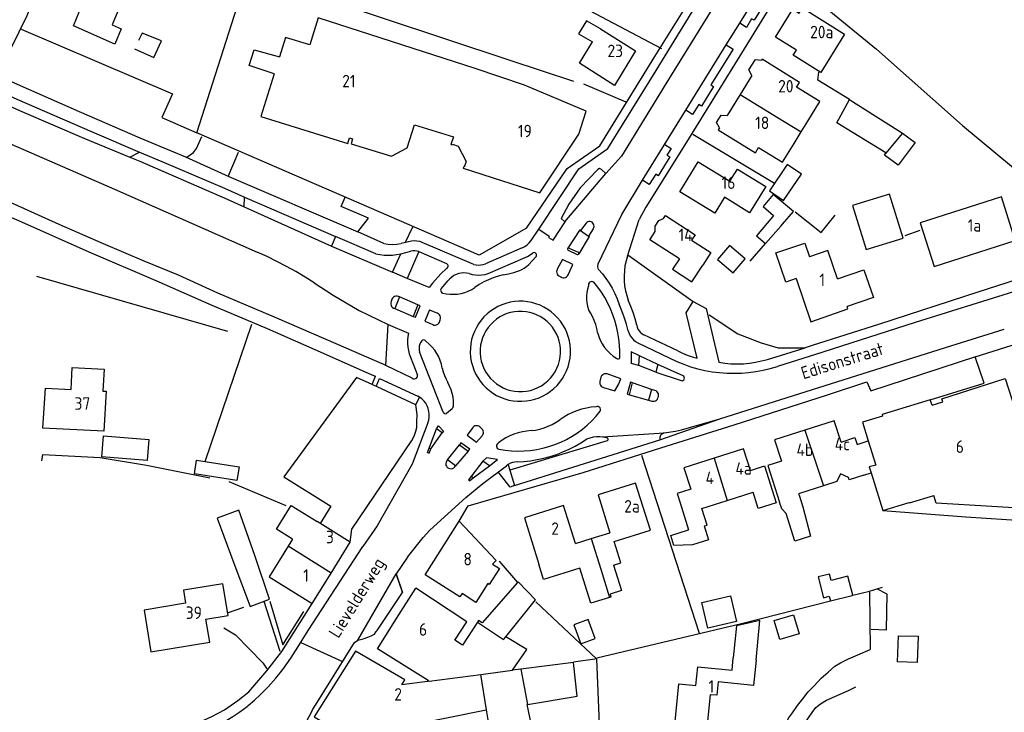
# Model space of a CAD drawing. Header units: metres. Extents: x 233874 to 239264, y 443832 to 448222.
# Tile 106 of 198: x 236492 to 236689, y 444999 to 445137. Entities that reach past the tile are written whole.
import ezdxf

# ---------------------------------------------------------------- set-up
doc = ezdxf.new("R2010")
doc.units = ezdxf.units.M
doc.header["$MEASUREMENT"] = 0
for name, color, linetype in [('BIJGEBOUW', 4, 'Continuous'), ('DAKRAND', 4, 'Continuous'), ('DAKRAND-BYG', 4, 'Continuous'), ('HEG', 253, 'Continuous'), ('HEK', 253, 'Continuous'), ('HOOFDGEBOUW', 4, 'Continuous'), ('HUISNUMMER', 253, 'Continuous'), ('KANTVERH', 253, 'Continuous'), ('MUUR', 253, 'Continuous'), ('OVLIJNOBJ', 253, 'Continuous'), ('RASTER', 253, 'Continuous'), ('STRAATNAAM', 253, 'Continuous'), ('TUSSENMUUR', 253, 'Continuous')]:
    doc.layers.add(name, color=color, linetype=linetype)
doc.styles.get("Standard").update_dxf_attribs({"font": 'iso.shx'})

msp = doc.modelspace()

# ---------------------------------------------------------------- linework, layer by layer
at = {"layer": 'BIJGEBOUW'}
for points in [[(236668.65, 445093.63), (236665.96, 445102.46), (236658.56, 445100.2), (236661.25, 445091.38), (236668.65, 445093.63)], [(236534.64, 445028.53), (236537.87, 445019.87), (236541.76, 445021.32), (236538.83, 445030.09)], [(236671.65, 445013.87), (236671.49, 445008.61), (236667.54, 445008.73), (236667.71, 445013.99), (236671.65, 445013.87)]]:
    msp.add_lwpolyline(points, dxfattribs=at)
at = {"layer": 'DAKRAND'}
for p, q in [((236648.24, 445114.93), (236649.56, 445117.1)), ((236646.84, 445112.63), (236648.24, 445114.93)), ((236643.18, 445090.69), (236647.75, 445092.26)), ((236659.47, 445052.29), (236661.7, 445053.01)), ((236660.81, 445046.14), (236662.27, 445046.59)), ((236546.37, 445033.31), (236545.5, 445031.91)), ((236573.44, 445004.83), (236573.55, 445005))]:
    msp.add_line(p, q, dxfattribs=at)
for points in [[(236512.97, 445142.09), (236512.84, 445141.76), (236512.51, 445141.9), (236510.24, 445136.39)], [(236608.04, 445135.62), (236605.26, 445137.2), (236603.67, 445134.59), (236606.43, 445132.99)], [(236542.7, 445126.56), (236537.68, 445128.23), (236538.67, 445131.4), (236543.77, 445130)], [(236638.38, 445126.23), (236637.75, 445127.39), (236639.1, 445129.45), (236640.31, 445129.32)], [(236631.87, 445115.74), (236631.29, 445116.84), (236632.22, 445118.27), (236633.42, 445118.24)], [(236619, 445095), (236619.02, 445096.04), (236619.74, 445097.16), (236620.69, 445097.61)], [(236647.75, 445092.26), (236648.98, 445092.67), (236649.93, 445089.89)], [(236647.23, 445085.54), (236645.17, 445084.84), (236643.18, 445090.69)], [(236623.86, 445089.48), (236622.51, 445087.4), (236626.37, 445084.91), (236628.54, 445088.26)], [(236502.05, 445063.31), (236502.27, 445067.7), (236508.63, 445067.38), (236508.41, 445063)], [(236657.73, 445045.68), (236656.14, 445046.45), (236655.42, 445044.88), (236652.71, 445044)], [(236652.71, 445044), (236647.73, 445042.39), (236647.82, 445042.12), (236648.58, 445039.79), (236650.14, 445033.93), (236647, 445032.96), (236645.22, 445038.48), (236644.37, 445039.38), (236643.93, 445040.73)], [(236628.85, 445036.02), (236629.69, 445033.2), (236626.48, 445032.21), (236622.75, 445032.09), (236622.13, 445034.05)], [(236545.5, 445031.91), (236541.69, 445025.81), (236543.64, 445024.6)], [(236609.87, 445021.66), (236606.12, 445020.49), (236603.92, 445027.54), (236596.67, 445025.28), (236595.71, 445028.34)], [(236610.67, 445028.11), (236612.25, 445023.05), (236609.97, 445022.33), (236610.15, 445021.74), (236609.87, 445021.66)], [(236591.46, 445024.66), (236584.36, 445016.54), (236583.61, 445017.03), (236583.41, 445016.72)], [(236589.09, 445013.78), (236595.04, 445021.19), (236591.55, 445024.76), (236591.46, 445024.66)], [(236639.21, 445009.07), (236640, 445017.01), (236635.28, 445015.98), (236634.64, 445009.53)], [(236583.41, 445016.72), (236580.4, 445012.12), (236578.87, 445013.12)], [(236590.42, 445007.06), (236593.28, 445011.24), (236589.09, 445013.78)]]:
    msp.add_lwpolyline(points, dxfattribs=at)
at = {"layer": 'DAKRAND-BYG'}
for p, q in [((236657.93, 445121.4), (236658.53, 445121.03)), ((236640.65, 445099.99), (236642.74, 445098.18)), ((236642.74, 445098.18), (236642.54, 445097.93)), ((236641.09, 445092.56), (236644.21, 445096.11))]:
    msp.add_line(p, q, dxfattribs=at)
for points in [[(236665.14, 445110.58), (236665.22, 445110.71), (236655.36, 445116.75), (236657.93, 445121.4)], [(236658.53, 445121.03), (236668.35, 445114.84), (236668.53, 445114.7)], [(236668.53, 445114.7), (236671.05, 445112.83), (236667.7, 445108.24), (236664.94, 445110.24), (236665.14, 445110.58)], [(236645.47, 445108.4), (236641.89, 445103.15), (236644.74, 445101.2), (236648.33, 445106.45), (236645.47, 445108.4)], [(236644.21, 445096.11), (236644.49, 445096.43), (236646.71, 445098.96), (236642.62, 445102.38), (236640.65, 445099.99)], [(236642.54, 445097.93), (236639.31, 445094.12), (236641.09, 445092.56)], [(236633.92, 445092.16), (236631.52, 445089.36), (236634.63, 445086.7), (236637.02, 445089.5), (236633.92, 445092.16)], [(236517.27, 445049.09), (236508.16, 445049.8), (236508.49, 445054.03), (236517.59, 445053.33), (236517.27, 445049.09)], [(236527.16, 445049.14), (236535.67, 445047.81), (236535.24, 445045.1), (236526.74, 445046.44), (236527.16, 445049.14)], [(236538.83, 445030.09), (236535.59, 445039.17), (236531.27, 445037.56), (236534.64, 445028.53)], [(236658.58, 445022.09), (236657.62, 445025.89), (236654.23, 445025.03), (236653.9, 445026.33), (236651.65, 445025.77), (236652.71, 445021.59), (236653.88, 445021.89), (236654.11, 445020.95)], [(236635.29, 445016.84), (236629.57, 445015.52), (236628.38, 445020.66), (236634.1, 445021.98), (236635.29, 445016.84)], [(236654.11, 445020.95), (236658.43, 445022.05), (236658.58, 445022.09)], [(236602.72, 445016.17), (236604.11, 445012.39), (236606.97, 445013.44), (236605.59, 445017.22), (236602.72, 445016.17)], [(236647.83, 445014.36), (236643.98, 445013.24), (236642.87, 445017.06), (236646.71, 445018.18), (236647.83, 445014.36)]]:
    msp.add_lwpolyline(points, dxfattribs=at)
at = {"layer": 'HEG'}
for p, q in [((236588.87, 445148.27), (236620.26, 445131.62)), ((236589.7, 445129.39), (236602.66, 445125.13)), ((236604.64, 445124.58), (236613.14, 445120.96)), ((236638.01, 445089.05), (236641.09, 445092.56)), ((236533.45, 445074.97), (236495.16, 445085.93)), ((236616.29, 445050.16), (236627.8, 445014.5)), ((236607.31, 445009.55), (236636.3, 445016.41))]:
    msp.add_line(p, q, dxfattribs=at)
for points in [[(236645.79, 445145.93), (236663.32, 445131.53), (236680.58, 445116.22), (236710.43, 445091.41)], [(236629.79, 445078.29), (236635.59, 445074.49), (236640.21, 445072.64), (236643.63, 445071.64), (236649.07, 445071.69)], [(236541.86, 445020.93), (236544.42, 445012.13), (236548.66, 445018.83)], [(236595.12, 445020.77), (236607.26, 445009.35), (236608, 444991.36)]]:
    msp.add_lwpolyline(points, dxfattribs=at)
at = {"layer": 'HEK'}
for p, q in [((236492, 445135.51), (236522.33, 445122.55)), ((236626.52, 445114.47), (236642.93, 445104.68)), ((236613.54, 445090.33), (236626.62, 445080.98)), ((236533.6, 445044.86), (236545.06, 445040.1)), ((236664.58, 445039.06), (236681.22, 445037.82)), ((236681.22, 445037.82), (236714.84, 445035.63)), ((236587.75, 445028.89), (236591.46, 445024.66)), ((236636.3, 445016.41), (236654.11, 445020.95)), ((236602.63, 445008.77), (236607.41, 445009.4))]:
    msp.add_line(p, q, dxfattribs=at)
for points in [[(236527.2, 445114.73), (236542.15, 445161.54), (236565.28, 445154.46)], [(236522.33, 445122.55), (236520.23, 445117.83), (236527.2, 445114.73)], [(236593.24, 445095.67), (236583.77, 445090.26), (236527.2, 445114.73)], [(236496.14, 445049.05), (236496.35, 445050.29), (236507.87, 445049.66)], [(236658.58, 445022.09), (236661.91, 445022.94), (236664.55, 445023.73)]]:
    msp.add_lwpolyline(points, dxfattribs=at)
at = {"layer": 'HOOFDGEBOUW'}
for p, q in [((236638.38, 445126.23), (236636.04, 445122.46)), ((236636.04, 445122.46), (236633.42, 445118.24)), ((236630.16, 445090.77), (236628.54, 445088.26)), ((236657.61, 445079.45), (236657.44, 445079.95)), ((236508.41, 445063), (236509.08, 445062.96)), ((236633.43, 445041.08), (236638.61, 445042.73)), ((236623.99, 445040.6), (236625.71, 445035.18)), ((236628.35, 445039.47), (236633.43, 445041.08)), ((236669.92, 445040.59), (236674.79, 445042.09)), ((236557.95, 445032.71), (236551.29, 445036.87)), ((236606.21, 445033.43), (236609.94, 445034.6)), ((236610.78, 445032.86), (236618.05, 445035.13)), ((236622.13, 445034.05), (236625.71, 445035.18)), ((236554.11, 445026.55), (236557.95, 445032.71)), ((236603.07, 445032.45), (236606.21, 445033.43)), ((236567.21, 445017.43), (236571.05, 445023.54)), ((236592.09, 445007.28), (236590.42, 445007.06))]:
    msp.add_line(p, q, dxfattribs=at)
for points in [[(236510.24, 445136.39), (236512.07, 445135.58), (236510.79, 445132.51), (236502.49, 445136.19), (236503.72, 445139.14)], [(236656.94, 445134.54), (236652.17, 445126.86), (236646.66, 445130.28), (236647.32, 445131.33), (236643.12, 445133.93), (236646.61, 445139.54), (236647.88, 445138.75), (236648.51, 445139.77), (236656.94, 445134.54)], [(236542.7, 445126.56), (236540.06, 445118), (236557.42, 445112.63), (236557.77, 445113.73), (236558.4, 445113.52), (236558.1, 445112.57), (236566.17, 445110.08), (236569.35, 445111.73), (236570.78, 445116.34), (236578.59, 445113.94), (236578.1, 445112.42), (236578.37, 445112.34), (236578.41, 445112.48), (236579.55, 445112.1), (236581.13, 445109.03), (236580.76, 445107.89), (236580.62, 445107.93), (236580.53, 445107.66), (236595.94, 445102.72), (236603.72, 445114.49), (236605.19, 445119.06), (236592.81, 445124.27), (236582.93, 445127.61), (236551.49, 445137.79), (236549.82, 445132.36), (236544.96, 445133.86), (236543.77, 445130)], [(236608.04, 445135.62), (236615.09, 445131.15), (236610.87, 445124.23), (236603.83, 445128.7), (236606.43, 445132.99)], [(236649.56, 445117.1), (236651.99, 445121), (236647.32, 445123.9), (236647.9, 445124.84), (236640.42, 445129.49), (236640.31, 445129.32)], [(236631.87, 445115.74), (236631.64, 445115.38), (236639.09, 445110.76), (236639.73, 445111.8), (236644.49, 445108.84), (236646.84, 445112.63)], [(236641.15, 445103.99), (236637.93, 445098.74), (236632.9, 445101.83), (236630.94, 445098.64), (236623.92, 445102.95), (236627.61, 445108.95), (236633.97, 445105.04), (236635.47, 445107.47), (236641.15, 445103.99)], [(236691.14, 445093.2), (236688.35, 445101.91), (236672.07, 445096.7), (236674.86, 445087.99), (236691.14, 445093.2)], [(236620.69, 445097.61), (236621.05, 445098.18), (236626.99, 445094.34), (236626.3, 445093.27), (236630.16, 445090.77)], [(236623.86, 445089.48), (236617.91, 445093.32), (236619, 445095)], [(236655.54, 445085.49), (236653.61, 445091.14), (236649.93, 445089.89)], [(236655.54, 445085.49), (236660.82, 445087.29), (236662.71, 445081.75), (236657.44, 445079.95)], [(236647.23, 445085.54), (236650.17, 445076.91), (236657.61, 445079.45)], [(236674.47, 445060.16), (236676.64, 445060.86), (236676.45, 445061.44), (236689.11, 445065.53), (236697.61, 445039.22), (236675.29, 445040.55), (236674.79, 445042.09)], [(236509.08, 445062.96), (236508.56, 445054.95), (236496.34, 445055.56), (236496.87, 445063.57), (236502.05, 445063.31)], [(236674.47, 445060.16), (236674.11, 445061.27), (236664.47, 445058.3), (236664.57, 445057.98)], [(236656.25, 445052.79), (236654.89, 445057.04), (236648.99, 445055.15)], [(236664.57, 445057.98), (236660.55, 445056.74), (236661.7, 445053.01)], [(236648.99, 445055.15), (236642.92, 445053.21), (236644.28, 445048.96)], [(236656.25, 445052.79), (236659.02, 445053.68), (236659.47, 445052.29)], [(236638.07, 445047.11), (236636.7, 445051.42), (236630.8, 445049.55)], [(236630.8, 445049.55), (236624.77, 445047.63), (236626.13, 445043.36)], [(236644.28, 445048.96), (236641.58, 445048.09), (236643.93, 445040.73)], [(236638.07, 445047.11), (236640.89, 445048.01), (236643.24, 445040.61), (236639.65, 445039.47), (236638.61, 445042.73)], [(236662.27, 445046.59), (236664.58, 445039.06), (236669.89, 445040.69), (236669.92, 445040.59)], [(236618.05, 445035.13), (236615.1, 445044.57), (236607.56, 445042.21), (236609.94, 445034.6)], [(236660.81, 445046.14), (236657.88, 445045.2), (236657.73, 445045.68)], [(236626.13, 445043.36), (236623.39, 445042.49), (236623.99, 445040.6)], [(236546.37, 445033.31), (236543.14, 445035.32), (236546.11, 445040.09), (236551.29, 445036.87)], [(236603.07, 445032.45), (236600.68, 445040.07), (236592.82, 445037.61), (236595.71, 445028.34)], [(236628.85, 445036.02), (236629.4, 445036.16), (236628.35, 445039.47)], [(236587.82, 445027.45), (236585.78, 445024.23), (236585.46, 445024.43), (236583.09, 445020.67), (236580.32, 445022.42), (236579.9, 445021.77), (236572.93, 445026.18), (236579.72, 445036.92), (236587.18, 445029.08), (236586.4, 445028.34), (236587.82, 445027.45)], [(236610.67, 445028.11), (236612.12, 445028.57), (236610.78, 445032.86)], [(236543.64, 445024.6), (236550.3, 445020.44), (236554.11, 445026.55)], [(236533.46, 445018.01), (236532.41, 445024.39), (236524.53, 445023.08), (236524.96, 445020.48), (236516.64, 445019.1), (236518.02, 445010.76), (236529.79, 445012.7), (236529.03, 445017.28), (236533.46, 445018.01)], [(236578.87, 445013.12), (236581.26, 445016.76), (236577.73, 445019.07), (236577.77, 445019.13), (236571.05, 445023.54)], [(236573.55, 445005), (236563.4, 445011.37), (236567.21, 445017.43)], [(236573.44, 445004.83), (236568.27, 445004.15), (236568.84, 445005.17), (236559.01, 445010.9), (236550.73, 444997.71), (236558.01, 444993.46), (236560.13, 444993.68), (236569.74, 444994.39), (236570.1, 444993.32), (236570.73, 444993.53), (236569.95, 444996.09), (236585.19, 444999.1)], [(236639.21, 445009.07), (236638.71, 445004.03), (236631.6, 445004.74), (236631.33, 445002.04), (236630.01, 445002.17), (236629.28, 444994.84), (236622.86, 444995.48), (236623.74, 445004.34), (236627.16, 445003.99), (236627.54, 445007.77), (236634.4, 445007.08), (236634.64, 445009.53)], [(236593.45, 445000.19), (236603.41, 445001.85), (236602.64, 445008.64), (236592.09, 445007.28)], [(236585.19, 444999.1), (236585.74, 444995.51), (236594.54, 444994.47), (236593.37, 445000.17), (236593.45, 445000.19)]]:
    msp.add_lwpolyline(points, dxfattribs=at)
at = {"layer": 'KANTVERH'}
for p, q in [((236635.94, 445136.72), (236640.11, 445143.45)), ((236549.4, 445142.78), (236589.7, 445129.39)), ((236633.26, 445132.38), (236635.94, 445136.72)), ((236625.15, 445119.26), (236633.26, 445132.38)), ((236616.48, 445105.25), (236625.15, 445119.26)), ((236485.08, 445114.61), (236510.72, 445103.49)), ((236513.77, 445109.89), (236515.75, 445110.9)), ((236533.51, 445106.02), (236535.54, 445110.88)), ((236600.94, 445096.93), (236609.15, 445106.61)), ((236510.72, 445103.49), (236539.32, 445090.83)), ((236536.68, 445099.92), (236536.75, 445101.89)), ((236536.75, 445101.89), (236554.97, 445093.95)), ((236556.15, 445099.97), (236556.95, 445101.86)), ((236536.68, 445099.92), (236554.16, 445092.07)), ((236561.61, 445097.62), (236556.15, 445099.97)), ((236559.44, 445094.89), (236561.61, 445097.62)), ((236568.94, 445092.73), (236570.47, 445095.91)), ((236605.16, 445096.62), (236604.04, 445095.18)), ((236613.44, 445090.04), (236615.8, 445097.38)), ((236554.97, 445093.95), (236554.16, 445092.07)), ((236563.04, 445090.52), (236554.97, 445093.95)), ((236564.63, 445092.54), (236559.44, 445094.89)), ((236594.18, 445093.18), (236595.68, 445095.45)), ((236604.04, 445095.18), (236605.67, 445094.04)), ((236606.61, 445095.54), (236605.67, 445094.04)), ((236554.16, 445092.07), (236566.43, 445086.85)), ((236570.18, 445093.04), (236568.15, 445092.54)), ((236582.68, 445088.39), (236572.37, 445092.78)), ((236592.35, 445091.69), (236585, 445088.48)), ((236566.43, 445086.85), (236568.04, 445090.51)), ((236568.04, 445090.51), (236570.09, 445091.04)), ((236571.66, 445090.97), (236569.35, 445085.58)), ((236571.66, 445090.97), (236577.22, 445088.56)), ((236585.57, 445086.55), (236592.94, 445089.74)), ((236593.7, 445088.38), (236595.11, 445089.91)), ((236601.58, 445091.24), (236603.41, 445090.4)), ((236601.76, 445091.66), (236603.59, 445090.83)), ((236569.35, 445085.58), (236566.43, 445086.85)), ((236576.08, 445086.47), (236574.43, 445084.61)), ((236577.22, 445087.56), (236576.08, 445086.47)), ((236599.71, 445086.09), (236600.3, 445085.79)), ((236599.72, 445086.09), (236600.23, 445085.8)), ((236550.7, 445084.66), (236554.53, 445082.19)), ((236573.76, 445083.74), (236569.35, 445085.58)), ((236574.43, 445084.61), (236573.76, 445083.74)), ((236576.22, 445083.57), (236577.5, 445085.11)), ((236554.53, 445082.19), (236559.71, 445079.17)), ((236567.82, 445081.86), (236566.86, 445079.52)), ((236571.48, 445080.29), (236567.82, 445081.86)), ((236566.28, 445081.43), (236566.11, 445080.92)), ((236571.48, 445080.29), (236570.57, 445077.95)), ((236570.98, 445077.78), (236571.92, 445080.11)), ((236571.92, 445080.11), (236571.48, 445080.29)), ((236559.71, 445079.17), (236565.51, 445076.32)), ((236566.86, 445079.52), (236570.57, 445077.95)), ((236570.57, 445077.95), (236570.98, 445077.78)), ((236573.78, 445079.31), (236572.88, 445077.02)), ((236573.78, 445079.31), (236575.41, 445078.59)), ((236565.06, 445068.1), (236565.51, 445076.32)), ((236565.51, 445076.32), (236569.62, 445074.6)), ((236572.88, 445077.02), (236574.45, 445076.31)), ((236575.8, 445076.84), (236575.97, 445077.29)), ((236623.55, 445071.09), (236616.76, 445074.29)), ((236678.21, 445072.08), (236688.91, 445075.42)), ((236572.97, 445073.13), (236573.8, 445072.36)), ((236615.56, 445072.64), (236623.35, 445068.92)), ((236576.54, 445058.75), (236571.79, 445070.85)), ((236614.2, 445070.87), (236614.18, 445068.53)), ((236615.9, 445070.05), (236614.2, 445070.87)), ((236615.75, 445068.11), (236615.9, 445070.05)), ((236619.53, 445068.32), (236615.9, 445070.05)), ((236641.52, 445069.35), (236649.07, 445071.69)), ((236565.06, 445068.1), (236564.23, 445068.56)), ((236570.37, 445065.58), (236565.06, 445068.1)), ((236569.99, 445069.8), (236571.39, 445066.22)), ((236615.75, 445068.11), (236614.18, 445068.53)), ((236619.11, 445066.81), (236615.75, 445068.11)), ((236619.53, 445068.32), (236619.11, 445066.81)), ((236624.59, 445066.08), (236619.53, 445068.32)), ((236612.13, 445065.44), (236609.4, 445066.43)), ((236619.11, 445066.81), (236624.2, 445065.1)), ((236563.16, 445063.9), (236563.8, 445065.52)), ((236563.8, 445065.52), (236571.45, 445062.01)), ((236608.15, 445065.8), (236607.94, 445064.93)), ((236610.94, 445063.05), (236611.62, 445064.17)), ((236611.62, 445064.17), (236612.13, 445065.44)), ((236614.06, 445064.77), (236613.43, 445062.37)), ((236613.87, 445062.25), (236614.5, 445064.65)), ((236614.5, 445064.65), (236614.06, 445064.77)), ((236618.28, 445063.32), (236614.5, 445064.65)), ((236608.63, 445063.71), (236610.94, 445063.05)), ((236613.43, 445062.37), (236613.87, 445062.25)), ((236613.87, 445062.25), (236617.7, 445061.18)), ((236618.28, 445063.32), (236617.7, 445061.18)), ((236618.97, 445063.15), (236618.28, 445063.32)), ((236571.05, 445060.24), (236571.83, 445061.78)), ((236571.83, 445061.78), (236571.45, 445062.01)), ((236617.7, 445061.18), (236618.32, 445061.01)), ((236619.57, 445061.63), (236619.66, 445061.92)), ((236578.36, 445059.47), (236577.22, 445058.48)), ((236573.47, 445056.63), (236570.32, 445048.39)), ((236619.97, 445053.22), (236631.97, 445057.42)), ((236624.28, 445055.23), (236631.97, 445057.42)), ((236573.39, 445050.72), (236575.18, 445055.44)), ((236574.09, 445051.43), (236576.33, 445054.64)), ((236575.18, 445055.44), (236575.6, 445056.05)), ((236576.33, 445054.64), (236575.18, 445055.44)), ((236575.6, 445056.05), (236576.61, 445054.97)), ((236576.61, 445054.97), (236576.33, 445054.64)), ((236582.48, 445055.71), (236581.33, 445054.2)), ((236584.29, 445055.46), (236583.88, 445055.83)), ((236608.44, 445053.86), (236620.83, 445054.61)), ((236620.83, 445054.61), (236623.11, 445054.97)), ((236623.11, 445054.97), (236624.28, 445055.23)), ((236580.1, 445052.62), (236579.81, 445052.22)), ((236581.86, 445051.33), (236580.1, 445052.62)), ((236581.33, 445054.2), (236583.23, 445052.79)), ((236583.23, 445052.79), (236584.36, 445054.06)), ((236609.36, 445053.04), (236589.92, 445047.14)), ((236590.84, 445044.08), (236619.97, 445053.22)), ((236573.39, 445050.72), (236573.77, 445050.58)), ((236574.09, 445051.43), (236573.72, 445051.57)), ((236573.77, 445050.58), (236574.09, 445051.43)), ((236577.43, 445049.2), (236579.81, 445052.22)), ((236581.57, 445050.93), (236579, 445048.05)), ((236579.81, 445052.22), (236581.57, 445050.93)), ((236581.57, 445050.93), (236581.86, 445051.33)), ((236570.32, 445048.39), (236563.35, 445036.02)), ((236579, 445048.05), (236577.43, 445049.2)), ((236584.52, 445048.94), (236581.61, 445045.25)), ((236585.25, 445049.65), (236584.52, 445048.94)), ((236585.84, 445048.04), (236584.52, 445048.94)), ((236587.46, 445049.26), (236585.25, 445049.65)), ((236585.84, 445048.04), (236587.46, 445049.26)), ((236582.55, 445045.61), (236585.84, 445048.04)), ((236584.48, 445044.47), (236589.21, 445048.05)), ((236589.94, 445043.77), (236587.58, 445046.83)), ((236589.59, 445048.25), (236589.92, 445047.14)), ((236589.92, 445047.14), (236590.84, 445044.08)), ((236581.11, 445041.69), (236584.48, 445044.47)), ((236582.31, 445045.88), (236581.61, 445045.25)), ((236581.61, 445045.25), (236581.85, 445044.99)), ((236581.85, 445044.99), (236582.55, 445045.61)), ((236582.55, 445045.61), (236582.31, 445045.88)), ((236590.84, 445044.08), (236589.94, 445043.77)), ((236573.89, 445035.14), (236581.11, 445041.69)), ((236563.35, 445036.02), (236560.44, 445031.84)), ((236572.53, 445033.64), (236573.89, 445035.14)), ((236569.38, 445029.72), (236572.53, 445033.64)), ((236569.38, 445029.72), (236567.14, 445026.36)), ((236559.48, 445013.08), (236567.14, 445026.36)), ((236567.14, 445026.36), (236568.43, 445022.67)), ((236568.43, 445022.68), (236567.14, 445026.36)), ((236661.96, 445022.74), (236662.07, 445011.21)), ((236540.61, 445020.89), (236543.82, 445010.89)), ((236548.03, 445012.62), (236556.39, 445008.8))]:
    msp.add_line(p, q, dxfattribs=at)
for points in [[(236595.68, 445095.45), (236603.7, 445107.53), (236609.55, 445111.61), (236618.64, 445126.38), (236630.57, 445145.78), (236641.49, 445163.35), (236654.86, 445185.1), (236667.33, 445205.27), (236690.26, 445242.53), (236701.86, 445261.3), (236706.24, 445268.68), (236710.39, 445276.85), (236707.25, 445280.66), (236703.29, 445283.33)], [(236719.02, 445284.45), (236715.53, 445278.5), (236704.46, 445259.72), (236693.03, 445241.15), (236679.65, 445219.45), (236670.15, 445204.01), (236657.59, 445183.64), (236644.14, 445161.84), (236633.3, 445144.27), (236621.36, 445124.87), (236612.27, 445110.1), (236609.15, 445106.61)], [(236593.24, 445095.67), (236601.36, 445107.61), (236607.9, 445112.12), (236618.93, 445130.02), (236629.26, 445146.68), (236657.67, 445192.76), (236657.96, 445192.58), (236675.96, 445221.83), (236689.1, 445243.23), (236700.7, 445262.01), (236705.06, 445269.39)], [(236721.94, 445266.04), (236711.71, 445249.43), (236704.15, 445237.3), (236683.29, 445203.42), (236676.04, 445191.7), (236674.61, 445192.66), (236669.76, 445184.86), (236662.01, 445172.38), (236642.81, 445141.3), (236636.27, 445130.68), (236624.94, 445112.33), (236617.16, 445099.88), (236615.8, 445097.38)], [(236486.53, 445137.74), (236484.69, 445133.49), (236490.05, 445131.74), (236493.25, 445138.24), (236494.75, 445142.21), (236500.45, 445154.96), (236502.71, 445159.87), (236511.91, 445179.81), (236536.27, 445168.86), (236543.86, 445165.55), (236551.27, 445181.58), (236559.07, 445198.5)], [(236398.78, 445166.1), (236409.85, 445161.05), (236422.5, 445155.55), (236437.79, 445148.84), (236453.86, 445141.69), (236467.25, 445135.39), (236479.81, 445129.68), (236491.22, 445124.48), (236503.67, 445119.03), (236515.78, 445113.72), (236524.91, 445109.97), (236533.64, 445105.97), (236559.44, 445094.89)], [(236397.81, 445163.75), (236408.3, 445158.82), (236423.19, 445152.37), (236438.92, 445145.41), (236455.83, 445137.71), (236473.55, 445129.6), (236491.16, 445121.5), (236506.24, 445114.94), (236515.75, 445110.9)], [(236403.63, 445158.94), (236414.9, 445154.03), (236425.71, 445149.23), (236439.06, 445143.13), (236448.83, 445138.67), (236458.41, 445134.27), (236470.96, 445128.52), (236481.97, 445123.52), (236492.14, 445119.01), (236504.55, 445113.71), (236513.77, 445109.89)], [(236640.11, 445143.45), (236641.48, 445142.6), (236640.43, 445140.97), (236640.93, 445140.69), (236638.85, 445137.3), (236638.33, 445137.58), (236637.3, 445135.88), (236635.94, 445136.72)], [(236394.45, 445139.06), (236397.41, 445137.79), (236414.52, 445130.34), (236430.75, 445123.48), (236446.82, 445116.37), (236464.19, 445108.87), (236480.22, 445101.96), (236491.48, 445097.2), (236505.57, 445090.9), (236518.97, 445085.14), (236530.18, 445080.24), (236541.29, 445075.53), (236552.51, 445070.58), (236562.28, 445066.28), (236562.97, 445065.98)], [(236633.26, 445132.38), (236634.64, 445131.52), (236630.16, 445124.39), (236630.71, 445124.05), (236628.27, 445120.08), (236627.72, 445120.4), (236626.51, 445118.42), (236625.15, 445119.26)], [(236838.6, 445131.73), (236827.24, 445128.06), (236787.79, 445115.7), (236768.76, 445109.75), (236747.02, 445102.8), (236709.12, 445091.01), (236683.66, 445082.84), (236663.97, 445076.39), (236650.44, 445072.11), (236649.07, 445071.69)], [(236429.24, 445127.05), (236434.03, 445125.01), (236445.54, 445120), (236456.16, 445115.45), (236465.29, 445111.49), (236473.68, 445107.79), (236483.15, 445103.69), (236490.55, 445100.49), (236499.58, 445096.43), (236508.46, 445092.58), (236516.59, 445089.08), (236523.44, 445086.27), (236531.38, 445082.72), (236542.69, 445077.87), (236555.49, 445072.31), (236564.23, 445068.56)], [(236525.23, 445109.84), (236526.55, 445110.81), (236527.15, 445111.6), (236528.2, 445113.98)], [(236620.92, 445112.43), (236622.21, 445111.64), (236621.36, 445110.27), (236621.96, 445109.92), (236619.62, 445106.14), (236619.13, 445106.45), (236617.82, 445104.39), (236616.48, 445105.25)], [(236513.77, 445109.89), (236515.81, 445109.05), (236533.28, 445101.45), (236536.68, 445099.92)], [(236515.75, 445110.9), (236520.23, 445108.99), (236532.74, 445103.63), (236536.75, 445101.89)], [(236609.15, 445106.61), (236608.27, 445107.41), (236607.86, 445107.57), (236607.51, 445107.43), (236603.97, 445103.75), (236601.69, 445100.47), (236600.2, 445097.6), (236600.94, 445096.93)], [(236607.69, 445087.38), (236607.51, 445087.9), (236607.58, 445088.47), (236612.36, 445098.37), (236616.48, 445105.25)], [(236595.68, 445095.45), (236597.79, 445094.07), (236597.64, 445093.77), (236598.56, 445093.22), (236600.98, 445096.89), (236600.94, 445096.93)], [(236606.39, 445096.82), (236606.18, 445096.92), (236605.96, 445096.97), (236605.73, 445096.96), (236605.52, 445096.9), (236605.32, 445096.78), (236605.16, 445096.62)], [(236606.61, 445095.54), (236606.71, 445095.75), (236606.76, 445095.99), (236606.74, 445096.22), (236606.68, 445096.45), (236606.55, 445096.66), (236606.39, 445096.82)], [(236604.04, 445095.18), (236603.93, 445095.28), (236601.54, 445091.61)], [(236605.67, 445094.04), (236605.8, 445093.95), (236603.72, 445090.52)], [(236564.63, 445092.54), (236565.51, 445092.43), (236566.39, 445092.39), (236567.28, 445092.43), (236568.15, 445092.54)], [(236572.37, 445092.78), (236571.84, 445092.95), (236571.29, 445093.05), (236570.74, 445093.08), (236570.18, 445093.04)], [(236592.35, 445091.69), (236592.87, 445091.96), (236593.36, 445092.31), (236593.8, 445092.71), (236594.18, 445093.17)], [(236550.7, 445084.66), (236548.88, 445085.82), (236547.02, 445086.93), (236545.14, 445087.99), (236543.23, 445088.99), (236541.28, 445089.94), (236539.32, 445090.83)], [(236563.04, 445090.52), (236563.86, 445090.36), (236564.7, 445090.26), (236565.54, 445090.22), (236566.38, 445090.25), (236567.21, 445090.34), (236568.04, 445090.51)], [(236571.66, 445090.97), (236571.28, 445091.07), (236570.88, 445091.12), (236570.48, 445091.11), (236570.09, 445091.04)], [(236592.94, 445089.74), (236593.47, 445089.99), (236593.96, 445090.28), (236594.43, 445090.62)], [(236595.11, 445089.91), (236595.21, 445090.06), (236595.24, 445090.24), (236595.21, 445090.43), (236595.11, 445090.58), (236594.96, 445090.69), (236594.78, 445090.74), (236594.59, 445090.71), (236594.43, 445090.62)], [(236601.54, 445091.61), (236601.48, 445091.53), (236601.46, 445091.41), (236601.5, 445091.31), (236601.58, 445091.24)], [(236601.76, 445091.66), (236601.65, 445091.66), (236601.54, 445091.61)], [(236603.41, 445090.4), (236603.53, 445090.38), (236603.65, 445090.42), (236603.72, 445090.52)], [(236603.72, 445090.52), (236603.74, 445090.64), (236603.69, 445090.76), (236603.59, 445090.83)], [(236613.44, 445090.04), (236613.17, 445089.08), (236612.96, 445088.1), (236612.84, 445087.1), (236612.78, 445086.11), (236612.8, 445085.11), (236612.89, 445084.11), (236613.06, 445083.12), (236613.3, 445082.15), (236613.61, 445081.2)], [(236577.22, 445087.56), (236577.37, 445087.66), (236577.48, 445087.8), (236577.54, 445087.97), (236577.54, 445088.15), (236577.48, 445088.32), (236577.37, 445088.46), (236577.22, 445088.56)], [(236582.68, 445088.39), (236583.14, 445088.29), (236583.61, 445088.25), (236584.08, 445088.27), (236584.55, 445088.34), (236585, 445088.48)], [(236591.73, 445087.11), (236592.27, 445087.35), (236592.78, 445087.64), (236593.26, 445087.98), (236593.7, 445088.38)], [(236601.58, 445086.31), (236602.53, 445088.39), (236600.43, 445089.38), (236599.36, 445087.42)], [(236581.74, 445086.57), (236581.23, 445086.66), (236580.7, 445086.69), (236580.17, 445086.64), (236579.66, 445086.54), (236579.16, 445086.36), (236578.69, 445086.13), (236578.25, 445085.84), (236577.85, 445085.5), (236577.5, 445085.11)], [(236581.74, 445086.57), (236582.36, 445086.39), (236583, 445086.28), (236583.65, 445086.24), (236584.3, 445086.27), (236584.94, 445086.37), (236585.56, 445086.55)], [(236588.56, 445086.28), (236587.55, 445086.03), (236586.56, 445085.71), (236585.6, 445085.32), (236584.66, 445084.86), (236583.76, 445084.34), (236582.9, 445083.75)], [(236588.56, 445086.28), (236589.64, 445086.48), (236590.7, 445086.76), (236591.73, 445087.11)], [(236599.36, 445087.42), (236599.28, 445087.19), (236599.25, 445086.94), (236599.28, 445086.69), (236599.38, 445086.46), (236599.52, 445086.26), (236599.71, 445086.09)], [(236600.3, 445085.79), (236600.55, 445085.72), (236600.8, 445085.72), (236601.05, 445085.79), (236601.27, 445085.91), (236601.45, 445086.09), (236601.58, 445086.31)], [(236607.69, 445087.38), (236608.45, 445086.49), (236609.15, 445085.57), (236609.8, 445084.6), (236610.39, 445083.59), (236610.91, 445082.55), (236611.37, 445081.48), (236611.77, 445080.38)], [(236605.64, 445084.07), (236605.45, 445083.41), (236605.32, 445082.74), (236605.26, 445082.06), (236605.26, 445081.37), (236605.32, 445080.69), (236605.44, 445080.01), (236605.63, 445079.35)], [(236606.74, 445084.81), (236606.55, 445084.9), (236606.34, 445084.93), (236606.13, 445084.9), (236605.94, 445084.81), (236605.79, 445084.67), (236605.68, 445084.49), (236605.63, 445084.28), (236605.64, 445084.07)], [(236611.95, 445069.67), (236611.96, 445070.93), (236611.89, 445072.19), (236611.76, 445073.44), (236611.56, 445074.68), (236611.28, 445075.91), (236610.94, 445077.12), (236610.53, 445078.31), (236610.05, 445079.48), (236609.51, 445080.62), (236608.91, 445081.72), (236608.24, 445082.79), (236607.52, 445083.82), (236606.74, 445084.81)], [(236567.82, 445081.86), (236567.59, 445081.98), (236567.33, 445082.04), (236567.07, 445082.03), (236566.82, 445081.97), (236566.6, 445081.83), (236566.41, 445081.65), (236566.27, 445081.42)], [(236576.22, 445083.57), (236576.1, 445083.42), (236576.04, 445083.23), (236576.05, 445083.04), (236576.13, 445082.86), (236576.27, 445082.72), (236576.44, 445082.64)], [(236576.44, 445082.64), (236577.18, 445082.49), (236577.92, 445082.4), (236578.67, 445082.39), (236579.42, 445082.45), (236580.16, 445082.58), (236580.88, 445082.77), (236581.58, 445083.04), (236582.26, 445083.36), (236582.9, 445083.75)], [(236690.77, 445082.87), (236671.07, 445076.77), (236652.57, 445070.81), (236643.48, 445067.93)], [(236566.11, 445080.92), (236566.04, 445080.67), (236566.04, 445080.41), (236566.1, 445080.16), (236566.23, 445079.93), (236566.4, 445079.74), (236566.62, 445079.6), (236566.86, 445079.52)], [(236601.95, 445069.6), (236602.03, 445070.47), (236602.03, 445071.34), (236601.96, 445072.21), (236601.82, 445073.07), (236601.6, 445073.92), (236601.31, 445074.74), (236600.95, 445075.53), (236600.52, 445076.29), (236600.02, 445077.01), (236599.47, 445077.68), (236598.86, 445078.31), (236598.2, 445078.87), (236597.49, 445079.38), (236596.74, 445079.83), (236595.95, 445080.2), (236595.13, 445080.51), (236594.29, 445080.75), (236593.44, 445080.91), (236592.57, 445080.99), (236591.7, 445081), (236590.83, 445080.94), (236589.97, 445080.8), (236589.12, 445080.58), (236588.3, 445080.3), (236587.5, 445079.94), (236586.74, 445079.51), (236586.02, 445079.02), (236585.34, 445078.47), (236584.72, 445077.86), (236584.15, 445077.21), (236583.63, 445076.5), (236583.19, 445075.75), (236582.8, 445074.97), (236582.49, 445074.15), (236582.25, 445073.31), (236582.09, 445072.46)], [(236613.6, 445075.07), (236613.24, 445076.43), (236612.82, 445077.78), (236612.33, 445079.09), (236611.77, 445080.39)], [(236615.34, 445076.22), (236614.99, 445077.49), (236614.58, 445078.75), (236614.12, 445079.98), (236613.61, 445081.2)], [(236627.39, 445069.62), (236625.22, 445078.65), (236626.62, 445080.98), (236629.2, 445079.58), (236631.74, 445068.78)], [(236575.97, 445077.29), (236576.04, 445077.54), (236576.04, 445077.81), (236575.97, 445078.06), (236575.83, 445078.29), (236575.64, 445078.47), (236575.41, 445078.59)], [(236599.99, 445069.88), (236600.05, 445070.66), (236600.04, 445071.45), (236599.95, 445072.23), (236599.79, 445073), (236599.55, 445073.74), (236599.24, 445074.47), (236598.87, 445075.15), (236598.42, 445075.8), (236597.92, 445076.4), (236597.36, 445076.95), (236596.75, 445077.44), (236596.1, 445077.88), (236595.4, 445078.24), (236594.67, 445078.53), (236593.92, 445078.76), (236593.15, 445078.91), (236592.37, 445078.98), (236591.59, 445078.98), (236590.81, 445078.9), (236590.04, 445078.75), (236589.29, 445078.52), (236588.56, 445078.22), (236587.87, 445077.85), (236587.22, 445077.41), (236586.61, 445076.91), (236586.06, 445076.36), (236585.56, 445075.76), (236585.12, 445075.1), (236584.75, 445074.41), (236584.44, 445073.69), (236584.21, 445072.94), (236584.05, 445072.17)], [(236607.46, 445074.73), (236607.31, 445075.56), (236607.1, 445076.37), (236606.82, 445077.15), (236606.48, 445077.92), (236606.08, 445078.65), (236605.63, 445079.35)], [(236574.45, 445076.31), (236574.71, 445076.24), (236574.97, 445076.24), (236575.23, 445076.3), (236575.47, 445076.43), (236575.66, 445076.62), (236575.8, 445076.84)], [(236615.34, 445076.22), (236615.42, 445075.8), (236615.56, 445075.41), (236615.78, 445075.05), (236616.05, 445074.74), (236616.38, 445074.48), (236616.76, 445074.29)], [(236674.11, 445061.27), (236684.89, 445064.57), (236683.09, 445069.86), (236707.26, 445077.5)], [(236569.62, 445074.6), (236569.49, 445073.91), (236569.43, 445073.22), (236569.42, 445072.52), (236569.48, 445071.82), (236569.59, 445071.14), (236569.76, 445070.46), (236569.99, 445069.8)], [(236607.46, 445074.74), (236607.7, 445073.94), (236608.02, 445073.18), (236608.41, 445072.45), (236608.87, 445071.76), (236609.39, 445071.11), (236609.98, 445070.52), (236610.61, 445069.99), (236611.3, 445069.53)], [(236613.6, 445075.07), (236613.77, 445074.57), (236614.02, 445074.09), (236614.32, 445073.65), (236614.69, 445073.26), (236615.1, 445072.92), (236615.56, 445072.64)], [(236572.24, 445073.07), (236572.03, 445072.74), (236571.87, 445072.38), (236571.76, 445072.01), (236571.71, 445071.62), (236571.72, 445071.23), (236571.79, 445070.85)], [(236572.97, 445073.13), (236572.79, 445073.23), (236572.59, 445073.25), (236572.4, 445073.19), (236572.24, 445073.07)], [(236576.33, 445067.61), (236576.18, 445068.38), (236575.96, 445069.13), (236575.66, 445069.86), (236575.3, 445070.55), (236574.86, 445071.2), (236574.36, 445071.8), (236573.8, 445072.35)], [(236582.09, 445072.46), (236582, 445071.58), (236581.98, 445070.71), (236582.04, 445069.83), (236582.18, 445068.96), (236582.4, 445068.11), (236582.68, 445067.28), (236583.04, 445066.48), (236583.47, 445065.71), (236583.96, 445064.99), (236584.52, 445064.31), (236585.13, 445063.68), (236585.8, 445063.1), (236586.51, 445062.59), (236587.26, 445062.14), (236588.05, 445061.76), (236588.87, 445061.45), (236589.72, 445061.21), (236590.58, 445061.05), (236591.45, 445060.96), (236592.33, 445060.95), (236593.21, 445061.02), (236594.08, 445061.16), (236594.92, 445061.38), (236595.75, 445061.67), (236596.55, 445062.03), (236597.32, 445062.47), (236598.04, 445062.96), (236598.72, 445063.52), (236599.35, 445064.14), (236599.92, 445064.8), (236600.42, 445065.52), (236600.87, 445066.28), (236601.25, 445067.07), (236601.55, 445067.89), (236601.79, 445068.74), (236601.95, 445069.6)], [(236584.05, 445072.17), (236583.97, 445071.38), (236583.96, 445070.59), (236584.04, 445069.79), (236584.19, 445069.01), (236584.42, 445068.25), (236584.72, 445067.52), (236585.1, 445066.81), (236585.54, 445066.15), (236586.04, 445065.53), (236586.6, 445064.97), (236587.22, 445064.47), (236587.88, 445064.03), (236588.58, 445063.65), (236589.32, 445063.35), (236590.08, 445063.12), (236590.86, 445062.97), (236591.65, 445062.9), (236592.45, 445062.9), (236593.24, 445062.98), (236594.02, 445063.14), (236594.78, 445063.38), (236595.51, 445063.69), (236596.21, 445064.07), (236596.87, 445064.52), (236597.48, 445065.03), (236598.03, 445065.6), (236598.53, 445066.22), (236598.96, 445066.89), (236599.33, 445067.6), (236599.63, 445068.34), (236599.85, 445069.1), (236599.99, 445069.88)], [(236631.97, 445057.42), (236641.41, 445060.42), (236656.83, 445065.29), (236678.21, 445072.08)], [(236623.55, 445071.09), (236624.46, 445070.62), (236625.41, 445070.21), (236626.39, 445069.88), (236627.39, 445069.62)], [(236611.3, 445069.53), (236611.47, 445069.45), (236611.66, 445069.45), (236611.83, 445069.53), (236611.95, 445069.67)], [(236623.35, 445068.92), (236624.72, 445068.37), (236626.11, 445067.89), (236627.52, 445067.48), (236628.95, 445067.15), (236630.4, 445066.89), (236631.86, 445066.7), (236633.33, 445066.59), (236634.8, 445066.56), (236636.27, 445066.6), (236637.73, 445066.72), (236639.19, 445066.91), (236640.64, 445067.18), (236642.07, 445067.52), (236643.48, 445067.93)], [(236631.74, 445068.78), (236632.96, 445068.6), (236634.19, 445068.49), (236635.43, 445068.46), (236636.67, 445068.49), (236637.9, 445068.6), (236639.12, 445068.78), (236640.33, 445069.03), (236641.52, 445069.35)], [(236653.54, 445062.27), (236661.43, 445064.88), (236662.19, 445063.04), (236683.24, 445069.91)], [(236570.37, 445065.58), (236570.56, 445065.48), (236570.78, 445065.46), (236570.99, 445065.5), (236571.18, 445065.62), (236571.32, 445065.79), (236571.39, 445065.99), (236571.39, 445066.21)], [(236576.33, 445067.61), (236576.54, 445066.85), (236576.8, 445066.11), (236577.12, 445065.4), (236577.48, 445064.7)], [(236609.4, 445066.43), (236609.15, 445066.48), (236608.89, 445066.46), (236608.65, 445066.37), (236608.43, 445066.22), (236608.26, 445066.03), (236608.15, 445065.8)], [(236624.2, 445065.1), (236624.4, 445065.08), (236624.58, 445065.13), (236624.74, 445065.24), (236624.84, 445065.41), (236624.88, 445065.6), (236624.84, 445065.79), (236624.74, 445065.96), (236624.59, 445066.08)], [(236562.32, 445064.29), (236559.22, 445065.73), (236544.63, 445045.83), (236554.08, 445039.93), (236551.92, 445036.47)], [(236571.05, 445060.24), (236562.32, 445064.29), (236562.97, 445065.98)], [(236578.64, 445060.18), (236578.61, 445060.97), (236578.52, 445061.75), (236578.36, 445062.52), (236578.13, 445063.27), (236577.84, 445064), (236577.48, 445064.7)], [(236607.94, 445064.93), (236607.91, 445064.68), (236607.95, 445064.43), (236608.05, 445064.19), (236608.2, 445063.99), (236608.4, 445063.82), (236608.63, 445063.71)], [(236579.72, 445036.92), (236581.53, 445039.98), (236604.6, 445046.67), (236620.17, 445051.64), (236634.84, 445056.26), (236653.54, 445062.27)], [(236619.66, 445061.92), (236619.7, 445062.17), (236619.67, 445062.43), (236619.57, 445062.67), (236619.41, 445062.88), (236619.21, 445063.04), (236618.97, 445063.15)], [(236557.95, 445032.71), (236558.26, 445035.34), (236570.24, 445053.09), (236570.74, 445053.98), (236571.04, 445054.97), (236571.24, 445055.72), (236571.24, 445056.86), (236571.35, 445058.3), (236571.05, 445060.24)], [(236573.47, 445056.63), (236573.65, 445057.19), (236573.74, 445057.77), (236573.76, 445058.35), (236573.7, 445058.93), (236573.56, 445059.5), (236573.35, 445060.04), (236573.06, 445060.55), (236572.71, 445061.01), (236572.3, 445061.43), (236571.83, 445061.78)], [(236578.36, 445059.47), (236578.5, 445059.69), (236578.6, 445059.93), (236578.64, 445060.18)], [(236618.32, 445061.01), (236618.57, 445060.95), (236618.83, 445060.96), (236619.08, 445061.04), (236619.3, 445061.19), (236619.46, 445061.39), (236619.57, 445061.63)], [(236576.54, 445058.75), (236576.66, 445058.59), (236576.83, 445058.49), (236577.02, 445058.45), (236577.22, 445058.48)], [(236587.71, 445051.36), (236588.96, 445051.16), (236590.23, 445051.03), (236591.49, 445050.98), (236592.76, 445051.01), (236594.02, 445051.11), (236595.28, 445051.29), (236596.52, 445051.55), (236597.74, 445051.88), (236598.94, 445052.29), (236600.11, 445052.77), (236601.25, 445053.32), (236602.36, 445053.94), (236603.42, 445054.63), (236604.44, 445055.38), (236605.41, 445056.19), (236606.34, 445057.06), (236607.2, 445057.99), (236608.01, 445058.96)], [(236607.17, 445059.87), (236606.2, 445059.77), (236605.23, 445059.61), (236604.28, 445059.37), (236603.35, 445059.07), (236602.44, 445058.71), (236601.56, 445058.28), (236600.71, 445057.78), (236599.9, 445057.23)], [(236608.01, 445058.96), (236608.08, 445059.18), (236608.07, 445059.41), (236607.98, 445059.62), (236607.82, 445059.78), (236607.62, 445059.89), (236607.39, 445059.92), (236607.17, 445059.87)], [(236594.16, 445055.08), (236595.04, 445055.2), (236595.9, 445055.38), (236596.76, 445055.63), (236597.58, 445055.94), (236598.39, 445056.31), (236599.16, 445056.74), (236599.9, 445057.23)], [(236583.88, 445055.83), (236583.66, 445055.97), (236583.42, 445056.06), (236583.15, 445056.07), (236582.9, 445056.02), (236582.67, 445055.89), (236582.48, 445055.71)], [(236584.36, 445054.06), (236584.51, 445054.27), (236584.61, 445054.52), (236584.63, 445054.78), (236584.58, 445055.03), (236584.46, 445055.27), (236584.29, 445055.46)], [(236594.16, 445055.08), (236593.28, 445055), (236592.41, 445054.85), (236591.55, 445054.64), (236590.72, 445054.36), (236589.9, 445054.02), (236589.12, 445053.61), (236588.37, 445053.14), (236587.65, 445052.62)], [(236620.83, 445054.61), (236620.58, 445054.53), (236620.36, 445054.4), (236620.17, 445054.21), (236620.04, 445053.99), (236619.95, 445053.74), (236619.93, 445053.48), (236619.97, 445053.22)], [(236587.65, 445052.62), (236587.48, 445052.51), (236587.35, 445052.36), (236587.26, 445052.17), (236587.24, 445051.97), (236587.28, 445051.77), (236587.38, 445051.59), (236587.53, 445051.45), (236587.71, 445051.36)], [(236591.37, 445048.82), (236592.71, 445048.9), (236594.05, 445049.04), (236595.39, 445049.26), (236596.7, 445049.54), (236598.01, 445049.9), (236599.29, 445050.31), (236600.54, 445050.8), (236601.77, 445051.35), (236602.98, 445051.96), (236604.14, 445052.64), (236605.27, 445053.37)], [(236609.29, 445053.62), (236608.62, 445053.76), (236607.94, 445053.82), (236607.26, 445053.82), (236606.58, 445053.74), (236605.92, 445053.59), (236605.27, 445053.37)], [(236609.36, 445053.04), (236609.49, 445053.1), (236609.57, 445053.22), (236609.58, 445053.36), (236609.53, 445053.49), (236609.43, 445053.59), (236609.29, 445053.62)], [(236577.42, 445049.2), (236577.24, 445048.99), (236577.12, 445048.74), (236577.07, 445048.47), (236577.1, 445048.19), (236577.21, 445047.94), (236577.38, 445047.72), (236577.6, 445047.55), (236577.86, 445047.46), (236578.14, 445047.44), (236578.41, 445047.49), (236578.65, 445047.62), (236578.86, 445047.81), (236579, 445048.05)], [(236591.37, 445048.82), (236590.9, 445048.78), (236590.45, 445048.69), (236590.01, 445048.53), (236589.59, 445048.32), (236589.21, 445048.05)], [(236537.48, 445000), (236538.73, 445001.07), (236539.92, 445002.11), (236541.47, 445003.74), (236543.06, 445005.47), (236544.41, 445007.21), (236546.06, 445009.49), (236547.45, 445011.67), (236549.5, 445015.04), (236560.44, 445031.84)], [(236550.89, 445000), (236550.95, 445000.09), (236558.79, 445012.63), (236559.48, 445013.08), (236560.53, 445013.37), (236561.47, 445013.72), (236562.12, 445013.96), (236562.77, 445014.31), (236563.16, 445014.85), (236563.36, 445015.05), (236568.43, 445022.67)], [(236662.29, 445015.29), (236665.36, 445015.13), (236665.49, 445022.28), (236663.4, 445023.38)], [(236427.39, 445002.61), (236435.58, 445002.09), (236440.25, 445001.82), (236449.3, 445001.1), (236453.27, 445000.54), (236484.11, 444997.31), (236492.36, 444996.59), (236495.74, 444996.88), (236501.64, 444996.32), (236512.47, 444995.34), (236517.24, 444994.97), (236520.17, 444995.06), (236522.66, 444995.35), (236525.54, 444995.99), (236527.98, 444996.78), (236530.22, 444997.77), (236532.76, 444999.1), (236535.45, 445000.98), (236537.64, 445002.76), (236541.23, 445006.92), (236544.22, 445010.79), (236550.3, 445020.44)], [(236532.61, 445015.54), (236534.94, 445014.15), (236540.44, 445008.52), (236541.23, 445007.32)], [(236642.38, 444989.43), (236642.48, 444989.61), (236643.18, 444991.6), (236643.83, 444993.23), (236644.54, 444994.87), (236645.14, 444996.11), (236645.74, 444997.45), (236646.53, 444998.54), (236647.53, 444999.98), (236648.58, 445001.37), (236649.68, 445002.71), (236650.82, 445003.95), (236652.27, 445005.48), (236653.66, 445006.67), (236655.01, 445007.86), (236656.1, 445008.55), (236657.7, 445009.34), (236659.59, 445010.13), (236662.07, 445011.21)], [(236646.83, 444991.73), (236647.01, 444992.48), (236647.31, 444993.52), (236647.81, 444994.47), (236648.41, 444995.56), (236649.01, 444996.45), (236649.71, 444997.54), (236650.46, 444998.63), (236651.21, 444999.62), (236652.1, 445000.32), (236653.3, 445001.06), (236657.73, 445002.98), (236659.22, 445003.77)], [(236429.02, 445000.71), (236433.05, 445000.45), (236442.54, 444999.73), (236456.19, 444998.24), (236463.89, 444997.77), (236477.7, 444996.64), (236489.03, 444995.56), (236511.68, 444993.6), (236515.25, 444993.29), (236518.93, 444993.13), (236521.11, 444993.22), (236523.25, 444993.46), (236524.89, 444993.71), (236526.09, 444994.1), (236527.68, 444994.69), (236528.82, 444995.09), (236530.02, 444995.58), (236530.91, 444995.92), (236532.1, 444996.42), (236533.25, 444997.06), (236534.39, 444997.8), (236535.84, 444998.74), (236537.28, 444999.83), (236537.48, 445000)], [(236549.3, 444997.05), (236549.7, 444997.8), (236550.1, 444998.5), (236550.35, 444999.14), (236550.89, 445000)]]:
    msp.add_lwpolyline(points, dxfattribs=at)
at = {"layer": 'MUUR'}
for p, q in [((236669.08, 445094.17), (236672.06, 445095.25)), ((236533.37, 445018.56), (236536.64, 445019.71))]:
    msp.add_line(p, q, dxfattribs=at)
msp.add_lwpolyline([(236514.74, 445131.56), (236518.61, 445129.81), (236520.11, 445133.18), (236516.29, 445134.74), (236515.54, 445133.25)], dxfattribs=at)
at = {"layer": 'OVLIJNOBJ'}
msp.add_line((236528.9, 445048.87), (236538.21, 445076.39), dxfattribs=at)
at = {"layer": 'RASTER'}
for points in [[(236657.93, 445121.4), (236651.59, 445125.28), (236651.79, 445126.91)], [(236647.04, 445098.91), (236652.24, 445094.77), (236655.03, 445098.24)], [(236507.87, 445049.66), (236517.1, 445048.14), (236529.82, 445045.62)]]:
    msp.add_lwpolyline(points, dxfattribs=at)
at = {"layer": 'TUSSENMUUR'}
for p, q in [((236636.04, 445122.46), (236643.64, 445117.77)), ((236643.64, 445117.77), (236648.24, 445114.93)), ((236668.53, 445114.7), (236665.14, 445110.58)), ((236648.99, 445055.15), (236651.77, 445046.83)), ((236630.8, 445049.55), (236633.43, 445041.08)), ((236651.77, 445046.83), (236652.71, 445044)), ((236606.21, 445033.43), (236608.11, 445027.31)), ((236554.11, 445026.55), (236545.5, 445031.91)), ((236608.11, 445027.31), (236609.87, 445021.66)), ((236584.11, 445006.24), (236590.42, 445007.06)), ((236592.09, 445007.28), (236593.45, 445000.19))]:
    msp.add_line(p, q, dxfattribs=at)
for points in [[(236661.7, 445053.01), (236663.19, 445048.18), (236661.9, 445047.79), (236662.27, 445046.59)], [(236583.41, 445016.72), (236588.65, 445013.23), (236589.09, 445013.78)], [(236573.55, 445005), (236573.76, 445004.88), (236584.11, 445006.24)], [(236585.19, 444999.1), (236585.22, 444999.1), (236584.11, 445006.24)]]:
    msp.add_lwpolyline(points, dxfattribs=at)

# ---------------------------------------------------------------- texts
at = {"layer": 'HUISNUMMER'}
for s, p in [('20a', (236650.05, 445133.7)), ('23', (236609.46, 445129.92)), ('21', (236556.33, 445123.87)), ('20', (236643.64, 445122.83)), ('18', (236639.04, 445115.5)), ('19', (236591.53, 445113.86)), ('16', (236632.32, 445103.51)), ('1a', (236681.6, 445094.95)), ('14', (236623.7, 445093.06)), ('1', (236651.89, 445084.03)), ('37', (236502.71, 445059.26)), ('4b', (236647.32, 445050)), ('4c', (236654.97, 445051.13)), ('6', (236679.22, 445050.61)), ('4a', (236635.08, 445046.25)), ('4', (236629.11, 445044.37)), ('2a', (236612.81, 445038.67)), ('2', (236598.2, 445034.2)), ('3', (236553.08, 445032.5)), ('8', (236580.61, 445028.08)), ('1', (236548.51, 445024.81)), ('39', (236524.99, 445017.34)), ('6', (236571.71, 445013.99)), ('1', (236629.7, 445002.58)), ('2', (236566.76, 445000.98))]:
    msp.add_text(s, height=2.5, dxfattribs=at).set_placement(p)
at = {"layer": 'STRAATNAAM'}
for s, rotation, p in [('Edisonstraat', 17.4019, (236648.71, 445065.33)), ('Lievelderweg', 58.3287, (236555.57, 445013.32))]:
    msp.add_text(s, height=2.5, rotation=rotation, dxfattribs=at).set_placement(p)

doc.saveas('drawing.dxf')
